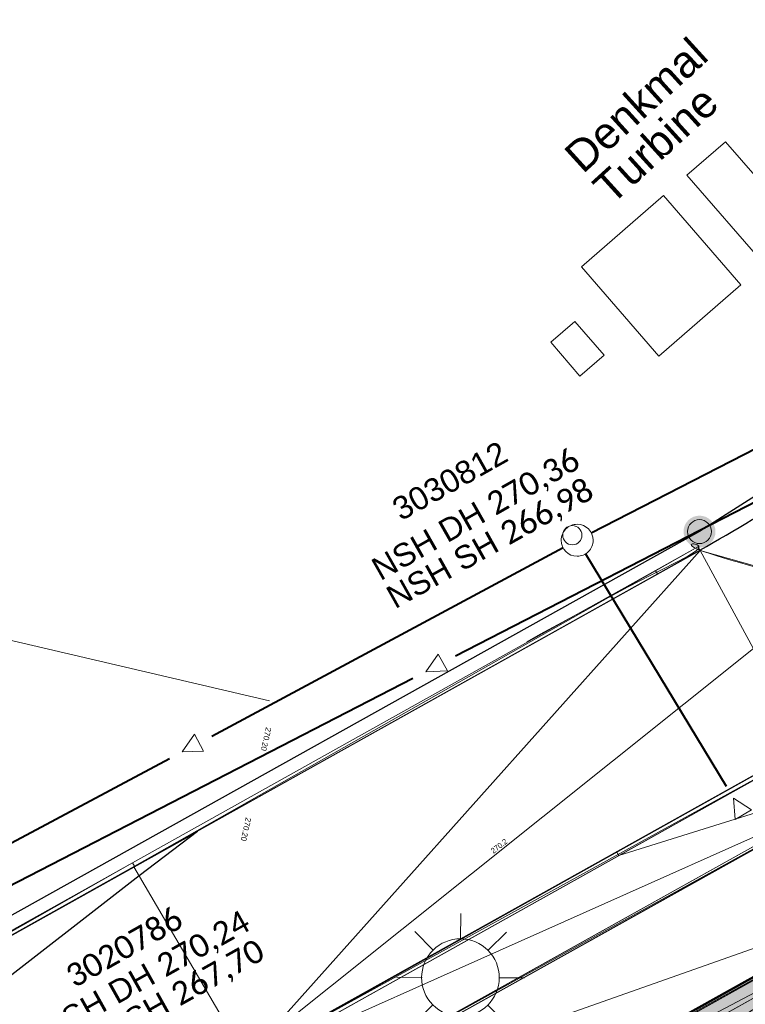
# Model space of a CAD drawing. Header units: millimetres. Extents: x 3402416 to 3403134, y 5267375 to 5268119.
# Tile 51 of 256: x 3402654 to 3402677, y 5267610 to 5267641. Entities that reach past the tile are written whole.
import ezdxf
from ezdxf.enums import TextEntityAlignment as Align

# ---------------------------------------------------------------- set-up
doc = ezdxf.new("R2010")
doc.units = ezdxf.units.MM
doc.header["$MEASUREMENT"] = 0
for name, pattern in [('100.1', [0]), ('100.4', [0]), ('100.5', [5.5, 3.9, -1.6])]:
    doc.linetypes.add(name, pattern=pattern)
for name, color, linetype, lineweight in [('_WBG Ideenteil + Pachtvertrag', 8, 'Continuous', 25), ('IVK_Fahrbahnrand', 7, 'Continuous', 0), ('IVK_Gebaeudebezeichnung', 7, 'Continuous', 0), ('IVK_Mauer', 7, 'Continuous', 0), ('IVK_NSH_Modell Hoehenlinien Beschriftung', 1, 'Continuous', 0), ('IVK_NSH_Modell Umring Teil West', 7, 'Continuous', 0), ('IVK_NSH_Modell Vermaschung Teil West', 2, 'Continuous', 0), ('IVK_NSH_Topographie Boeschungskante', 1, 'Continuous', 0), ('IVK_NSH_Topographie Fahrbahnrand', 7, 'Continuous', 0), ('IVK_Rahmen Stempel', 7, 'Continuous', 0), ('IVK_RW Fliessrichtungspfeil', 90, 'Continuous', 0), ('IVK_RW Kanal', 90, 'Continuous', 0), ('IVK_RW Schachtanschrieb-Hoehen_NSH', 90, 'Continuous', 0), ('IVK_Strassenbeleuchtung', 7, 'Continuous', 0), ('IVK_SW Fliessrichtungspfeil', 20, 'Continuous', 0), ('IVK_SW Kanal', 20, 'Continuous', 0), ('IVK_SW Schacht', 20, 'Continuous', 0), ('IVK_SW Schachtanschrieb-Hoehen_NSH', 20, 'Continuous', 0), ('LGL_NSH_Beschriftung_Hoehenlinien_2015', 7, 'Continuous', 0), ('LGL_NSH_Zwischenhoehenlinie_2015', 7, 'Continuous', 0)]:
    doc.layers.add(name, color=color, linetype=linetype, lineweight=lineweight)
for name, color, linetype, lineweight, true_color in [('_WBG Realisierungsteil', 7, 'Continuous', 50, 0x9494ff), ('ALKIS_Flurstuecksgrenze', 7, 'Continuous', 0, 0xffff80), ('ALKIS_Grenzpunkte_abgemarkt', 7, 'Continuous', 0, 0xffff80), ('ALKIS_Grenzpunkte_endgueltig', 7, 'Continuous', 0, 0x73d156), ('BetaPlan_RW_GW_Schachtnummer', 7, 'Continuous', 0, 0x0072ff), ('BetaPlan_SW_GW_Schachtnummer', 7, 'Continuous', 0, 0xa85100), ('IVK_NSH_Modell Hoehenlinien 1 Meter', 7, 'Continuous', 0, 0xe6956a), ('IVK_NSH_Modell Hoehenlinien 20 Zentimeter', 7, 'Continuous', 0, 0xe6956a)]:
    doc.layers.add(name, color=color, linetype=linetype, lineweight=lineweight, true_color=true_color)
doc.styles.add('Arial', font='arial.ttf')
doc.styles.add('IVK_Modell Beschriftung Hoehenlinien', font='arial.ttf')
doc.styles.add('Style-arial', font='arial.ttf')
doc.styles.add('Style-Arial Unicode MS', font='ARIALUNI.TTF')
doc.styles.add('Textart 0', font='arial.ttf')

# ---------------------------------------------------------------- blocks, each defined once
blk = doc.blocks.new('LAMPE0')
at = {"color": 0, "linetype": 'ByBlock', "lineweight": -2}
for p, q in [((1e-05, 0.00267), (2e-05, 0.00445)), ((-0.0019, 0.00192), (-0.00317, 0.0032)), ((0.00192, 0.0019), (0.0032, 0.00317)), ((-0.00267, 1e-05), (-0.00445, 2e-05)), ((0.00267, -1e-05), (0.00445, -2e-05)), ((-0.00192, -0.0019), (-0.0032, -0.00317)), ((0.0019, -0.00192), (0.00317, -0.0032)), ((-1e-05, -0.00267), (-2e-05, -0.00445))]:
    blk.add_line(p, q, dxfattribs=at)
for start, end in [(44.74282500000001, 134.742825), (134.742825, 224.742825), (314.742825, 44.74282500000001), (224.742825, 314.742825)]:
    blk.add_arc((0, 0), 0.0027, start, end, dxfattribs=at)
blk = doc.blocks.new('VA03A')
at = {"linetype": 'Continuous', "lineweight": 13}
h = blk.add_hatch(color=7, dxfattribs=at)
edge = h.paths.add_edge_path(flags=0)
edge.add_arc((0, 0), 0.05, 0, 360)
blk = doc.blocks.new('Grenzpunkt mit Abmarkung')
at = {"color": 0}
blk.add_circle((0, 0), 0.05, dxfattribs=at)
blk = doc.blocks.new('FLIESS')
at = {"layer": 'IVK_RW Fliessrichtungspfeil', "color": 7, "linetype": 'Continuous', "lineweight": 13}
for p, q in [((-0.002001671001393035, -0.002002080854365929), (-0.002002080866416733, 0.002001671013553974)), ((-0.002002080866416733, 0.002001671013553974), (0.002001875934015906, 2.049446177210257e-07)), ((0.002001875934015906, 2.049446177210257e-07), (-0.002001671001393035, -0.002002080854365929))]:
    blk.add_line(p, q, dxfattribs=at)
blk = doc.blocks.new('FLIESS_1')
at = {"layer": 'IVK_SW Fliessrichtungspfeil', "color": 7, "linetype": 'Continuous', "lineweight": 13}
for p, q in [((-0.002001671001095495, -0.002002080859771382), (-0.002002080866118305, 0.00200167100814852)), ((-0.002002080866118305, 0.00200167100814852), (0.002001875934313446, 2.049392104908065e-07)), ((0.002001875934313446, 2.049392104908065e-07), (-0.002001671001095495, -0.002002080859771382))]:
    blk.add_line(p, q, dxfattribs=at)
blk = doc.blocks.new('STEIN')
at = {"color": 0, "linetype": 'ByBlock', "lineweight": -2}
for start, end in [(90, 180), (0, 90), (180, 270), (270, 0)]:
    blk.add_arc((0, 0), 0.00501, start, end, dxfattribs=at)

msp = doc.modelspace()

# ---------------------------------------------------------------- hatches: boundary and pattern name
at = {"layer": '_WBG Ideenteil + Pachtvertrag', "linetype": 'Continuous', "lineweight": 13, "transparency": 33554483}
h = msp.add_hatch(color=10, dxfattribs=at)
h.dxf.hatch_style = 1
h.paths.add_polyline_path([(3403020.16245001, 5267924.387769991), (3402974.164736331, 5267921.172880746), (3402970.833647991, 5267929.905829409), (3402966.125105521, 5267938.095891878), (3402962.962486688, 5267942.429970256), (3402957.609186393, 5267949.641042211), (3402947.360000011, 5267962.649999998), (3402939.807761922, 5267958.280785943), (3402940.650000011, 5267953.629999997), (3402941.220000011, 5267941.909999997), (3402941.790000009, 5267930.189999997), (3402941.545000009, 5267919.144999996), (3402940.618403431, 5267897.121720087), (3402939.51956888, 5267886.350966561), (3402937.993885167, 5267875.647076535), (3402933.952435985, 5267857.287685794), (3402924.269771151, 5267830.290976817), (3402912.70607658, 5267807.601485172), (3402888.950021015, 5267776.442785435), (3402888.948658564, 5267776.443823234), (3402875.125951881, 5267762.813248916), (3402817.856936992, 5267713.906700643), (3402814.792997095, 5267708.813060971), (3402749.530083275, 5267659.038497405), (3402740.540000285, 5267652.664999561), (3402743.030533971, 5267648.819175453), (3402726.539999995, 5267638.140000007), (3402711.869999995, 5267630.760000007), (3402634.269999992, 5267587.490000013), (3402621.469999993, 5267580.910000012), (3402607.519999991, 5267574.990000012), (3402612.549999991, 5267567.780000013), (3402597.743393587, 5267552.391029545), (3402630.485999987, 5267520.887500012), (3402683.348999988, 5267542.27000001), (3402692.954999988, 5267547.52500001), (3402703.979999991, 5267553.56000001), (3402743.097287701, 5267575.542575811), (3402746.601055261, 5267577.473139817), (3402753.342323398, 5267580.872757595), (3402757.657494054, 5267582.852254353), (3402762.378373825, 5267584.4516378), (3402767.186860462, 5267585.764340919), (3402772.29990408, 5267586.82701157), (3402777.468214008, 5267587.565390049), (3402782.590309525, 5267588.115923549), (3402787.738347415, 5267587.940988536), (3402794.98364584, 5267586.421840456), (3402794.339154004, 5267584.752635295), (3402798.108716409, 5267583.568148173), (3402799.256490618, 5267582.521750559), (3402802.297060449, 5267580.638326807), (3402804.958647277, 5267578.374340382), (3402807.449328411, 5267575.693806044), (3402813.836844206, 5267564.974516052), (3402824.334100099, 5267559.186056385), (3402831.545665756, 5267563.247558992), (3402850.736040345, 5267528.656213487), (3402857.046140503, 5267532.175631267), (3402875.097029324, 5267542.718187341), (3402879.431665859, 5267545.49590129), (3402884.47041499, 5267548.760394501), (3402887.619999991, 5267550.840000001), (3402890.11999999, 5267552.705000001), (3402892.61999999, 5267554.57), (3402896.49999999, 5267557.725), (3402900.37999999, 5267560.88), (3402903.42499999, 5267563.53), (3402911.319999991, 5267570.839999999), (3402925.41999999, 5267583.349999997), (3402926.029999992, 5267588.41), (3402935.719999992, 5267598.939999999), (3402939.889216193, 5267603.53054421), (3402947.511956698, 5267612.875241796), (3402954.37638669, 5267622.159368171), (3402960.809480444, 5267631.963964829), (3402966.189463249, 5267641.215743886), (3402971.088693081, 5267650.737576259), (3402974.884999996, 5267659.599999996), (3402977.896151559, 5267666.629987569), (3402983.519182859, 5267677.451653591), (3402987.072116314, 5267688.518937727), (3402989.662394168, 5267695.872167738), (3402996.629999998, 5267712.759999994), (3402998.879999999, 5267719.659999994), (3403002.589999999, 5267737.299999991), (3403004.045, 5267747.989999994), (3403005.500000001, 5267758.679999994), (3403006.260000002, 5267780.779999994), (3403008.055000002, 5267823.754999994), (3403009.280000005, 5267856.419999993), (3403009.069347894, 5267863.169206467), (3403007.636931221, 5267873.430262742)])
h.paths.add_polyline_path([(3402831.684338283, 5267692.713495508), (3402826.570000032, 5267697.970000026), (3402826.570000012, 5267697.970000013), (3402822.855003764, 5267702.231002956), (3402821.219958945, 5267700.910050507), (3402817.300075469, 5267705.730194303), (3402868.070000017, 5267748.980000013), (3402874.240000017, 5267754.230000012), (3402879.480000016, 5267748.100000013), (3402881.455003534, 5267745.791003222), (3402884.489868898, 5267742.976403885), (3402858.850000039, 5267715.330000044, -0.01115934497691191), (3402852.943002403, 5267709.527597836, -0.01177327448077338), (3402846.747222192, 5267703.982851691, -0.0127692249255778), (3402839.04620584, 5267697.938380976, -0.01175673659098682)], flags=16)
h.paths.add_polyline_path([(3402833.136433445, 5267693.592305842), (3402864.347414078, 5267722.274868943), (3402861.408584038, 5267725.472761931), (3402830.197603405, 5267696.79019883)], flags=24)

# ---------------------------------------------------------------- linework, layer by layer
at = {"layer": '_WBG Ideenteil + Pachtvertrag', "color": 10, "linetype": 'Continuous', "lineweight": 50, "transparency": 33554687}
msp.add_lwpolyline([(3402703.979999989, 5267553.56000001), (3402692.954999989, 5267547.52500001), (3402683.348999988, 5267542.270000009), (3402630.485999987, 5267520.887500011), (3402597.743393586, 5267552.391029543), (3402612.549999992, 5267567.780000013), (3402607.519999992, 5267574.990000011), (3402621.469999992, 5267580.910000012), (3402634.269999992, 5267587.490000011), (3402711.869999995, 5267630.760000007)], dxfattribs=at)
at = {"layer": '_WBG Realisierungsteil', "color": 168, "lineweight": 50, "transparency": 33554687}
msp.add_lwpolyline([(3402703.979999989, 5267553.56000001), (3402692.954999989, 5267547.52500001), (3402683.348999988, 5267542.27000001), (3402630.485999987, 5267520.887500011), (3402597.743393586, 5267552.391029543), (3402612.549999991, 5267567.780000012), (3402607.519999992, 5267574.990000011), (3402621.469999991, 5267580.910000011), (3402634.269999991, 5267587.490000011), (3402711.869999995, 5267630.760000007)], dxfattribs=at)
at = {"layer": 'ALKIS_Flurstuecksgrenze', "color": 7, "linetype": 'Continuous', "lineweight": 30, "flags": 128}
for points in [[(3402705.279000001, 5267640.195), (3402691.552000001, 5267638.554), (3402686.640000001, 5267633.462), (3402681.198, 5267629.011), (3402675.305000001, 5267625.249), (3402627.943, 5267598.841), (3402615.918000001, 5267592.67), (3402603.512000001, 5267587.348), (3402590.766, 5267582.887), (3402577.751000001, 5267579.316), (3402564.515000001, 5267576.665), (3402551.119, 5267574.905), (3402511.262000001, 5267571.094), (3402496.555000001, 5267569.694), (3402487.611, 5267569.384), (3402479.948, 5267569.944), (3402472.465, 5267571.255), (3402465.141, 5267573.296), (3402461.796628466, 5267574.418155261)], [(3402461.796628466, 5267560.761247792), (3402469.973000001, 5267558.48), (3402479.137000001, 5267556.939), (3402488.422, 5267556.359), (3402497.796000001, 5267556.749), (3402552.350000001, 5267561.959), (3402567.896000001, 5267564.05), (3402580.752, 5267566.671), (3402594.638, 5267570.482), (3402607.524000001, 5267574.993), (3402621.470000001, 5267580.915), (3402634.266, 5267587.487), (3402711.871, 5267630.761)], [(3402711.871, 5267630.761), (3402634.266, 5267587.487), (3402621.470000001, 5267580.915), (3402607.524000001, 5267574.993), (3402612.546000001, 5267567.78), (3402582.042, 5267536.069), (3402536.752, 5267489.002), (3402519.243, 5267430.89), (3402463.362236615, 5267374.849302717)]]:
    msp.add_lwpolyline(points, dxfattribs=at)
at = {"layer": 'IVK_Fahrbahnrand', "color": 7, "linetype": '100.4', "ltscale": 10}
for p, q in [((3402657.553, 5267614.878), (3402675.255, 5267624.773)), ((3402675.324, 5267624.659), (3402657.601, 5267614.755)), ((3402657.615000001, 5267614.776), (3402675.317, 5267624.67)), ((3402661.118, 5267608.734), (3402678.67, 5267618.54)), ((3402679.653, 5267616.789), (3402661.917, 5267606.895)), ((3402641.757000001, 5267606.054), (3402657.553, 5267614.878)), ((3402657.601, 5267614.755), (3402641.822000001, 5267605.929)), ((3402641.826, 5267605.955), (3402657.615000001, 5267614.776))]:
    msp.add_line(p, q, dxfattribs=at)
at = {"layer": 'IVK_Fahrbahnrand', "color": 7, "linetype": '100.1', "ltscale": 10}
for p, q in [((3402678.647, 5267618.543), (3402661.113, 5267608.757)), ((3402661.182, 5267608.632), (3402678.739000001, 5267618.442)), ((3402679.613, 5267616.858), (3402661.878, 5267606.959)), ((3402661.902, 5267606.882), (3402679.664, 5267616.786))]:
    msp.add_line(p, q, dxfattribs=at)
at = {"layer": 'IVK_Fahrbahnrand', "color": 7, "linetype": 'Continuous', "lineweight": 13}
for p, q in [((3402681.388, 5267613.751), (3402663.580000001, 5267603.819)), ((3402663.619, 5267603.749), (3402681.427000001, 5267613.681))]:
    msp.add_line(p, q, dxfattribs=at)
at = {"layer": 'IVK_Fahrbahnrand', "color": 7, "linetype": 'Continuous', "lineweight": 30}
msp.add_arc((3402637.613043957, 5267691.421785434), 76.66413215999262, 299.459419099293, 305.1343302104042, dxfattribs=at)
at = {"layer": 'IVK_Mauer', "color": 7, "linetype": 'Continuous', "lineweight": 13}
for points in [[(3402677.339000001, 5267633.611), (3402674.913000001, 5267636.404), (3402676.120000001, 5267637.453), (3402678.547, 5267634.661)], [(3402674.035000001, 5267630.742), (3402671.609000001, 5267633.535), (3402674.176, 5267635.764), (3402676.602, 5267632.971)], [(3402671.563000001, 5267630.118), (3402670.646000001, 5267631.174), (3402671.4, 5267631.829), (3402672.317, 5267630.774)]]:
    msp.add_3dface(points, dxfattribs=at)
at = {"layer": 'IVK_NSH_Modell Hoehenlinien 1 Meter', "color": 32, "linetype": 'Continuous', "lineweight": 30, "true_color": 0xcd6000, "elevation": 270, "flags": 128}
msp.add_lwpolyline([(3402641.825000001, 5267605.95), (3402652.821, 5267612.088), (3402657.602, 5267614.757), (3402659.592000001, 5267615.868), (3402657.765000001, 5267614.475), (3402647.907000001, 5267606.821)], dxfattribs=at)
at = {"layer": 'IVK_NSH_Modell Hoehenlinien 20 Zentimeter', "color": 32, "linetype": 'Continuous', "lineweight": 13, "true_color": 0xcd6000, "flags": 128}
for points, elevation in [([(3402673.923, 5267624.028), (3402673.927000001, 5267624.021000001), (3402673.985, 5267623.925), (3402675.317, 5267624.669000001)], 270.2), ([(3402679.662, 5267623.436000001), (3402676.992000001, 5267621.588000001), (3402661.568, 5267609.266)], 270.2), ([(3402684.825000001, 5267621.976), (3402681.158000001, 5267619.931), (3402678.663000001, 5267618.541), (3402672.715, 5267615.213000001), (3402672.76, 5267615.148), (3402672.782000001, 5267615.114), (3402679.431, 5267617.188), (3402683.809, 5267619.725000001), (3402685.422, 5267620.475000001)], 270.4)]:
    msp.add_lwpolyline(points, dxfattribs=dict(at, elevation=elevation))
at = {"layer": 'IVK_NSH_Modell Umring Teil West', "color": 140, "linetype": '100.4', "ltscale": 10, "true_color": 0x00d6ff}
for p, q in [((3402675.255, 5267624.773, 270.2070000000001), (3402675.317, 5267624.67, 270.2070000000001)), ((3402675.317, 5267624.67, 270.2070000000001), (3402675.324, 5267624.659, 270.079))]:
    msp.add_line(p, q, dxfattribs=at)
at = {"layer": 'IVK_NSH_Modell Umring Teil West', "color": 6, "linetype": '100.5', "ltscale": 10, "true_color": 0xe202f2}
msp.add_open_spline([(3402628.253, 5267598.544, 269.937), (3402641.757000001, 5267606.054, 270.0230000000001), (3402657.553, 5267614.878, 270.114), (3402675.255, 5267624.773, 270.2070000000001), (3402675.324, 5267624.659, 270.079), (3402684.824, 5267621.981, 270.344), (3402684.826, 5267621.97, 270.4580000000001), (3402684.883, 5267621.864, 270.4580000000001), (3402685.543000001, 5267620.164, 270.387), (3402685.562, 5267620.086, 270.387), (3402685.564, 5267620.075, 270.322), (3402687.058000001, 5267616.919, 270.241), (3402687.044000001, 5267616.907, 270.2970000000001), (3402687.083000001, 5267616.837, 270.298), (3402687.222000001, 5267616.45, 270.294), (3402686.878, 5267615.082, 270.225), (3402688.132000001, 5267612.963, 270.158), (3402688.854, 5267611.727, 270.108), (3402692.632000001, 5267606.31, 265.792), (3402690.801, 5267601.975, 265.743), (3402690.498000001, 5267601.81, 265.685), (3402692.019, 5267598.974, 264.145), (3402693.751000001, 5267596.039, 263.722), (3402697.143000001, 5267589.96, 261.397), (3402697.219000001, 5267589.903, 261.323), (3402701.143000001, 5267583.189, 261.113), (3402700.796000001, 5267582.857, 261.114), (3402700.48, 5267582.471, 261.115), (3402700.240000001, 5267582.096, 261.116), (3402700.018000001, 5267581.634, 261.118), (3402699.865000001, 5267581.182, 261.121), (3402699.759000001, 5267580.656, 261.123), (3402699.724, 5267580.1, 261.127), (3402699.757000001, 5267579.607, 261.13), (3402699.84, 5267579.163, 261.133), (3402699.968, 5267578.744, 261.1360000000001), (3402700.137000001, 5267578.349, 261.14), (3402700.357, 5267577.958, 261.143), (3402700.601, 5267577.618, 261.146), (3402700.875, 5267577.308, 261.149), (3402701.194000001, 5267577.017, 261.152), (3402701.458000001, 5267576.818, 261.155), (3402701.77, 5267576.623, 261.157), (3402702.079, 5267576.466, 261.1600000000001), (3402702.457, 5267576.317, 261.162), (3402702.826, 5267576.211, 261.164), (3402703.183000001, 5267576.145, 261.166), (3402703.533, 5267576.111, 261.168), (3402703.896000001, 5267576.109, 261.169), (3402704.292, 5267576.143, 261.171), (3402704.681, 5267576.217, 261.1720000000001), (3402704.965, 5267576.296, 261.173), (3402705.217000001, 5267576.386, 261.173), (3402707.832, 5267577.842, 261.175), (3402709.09, 5267572.866, 261.096), (3402708.405, 5267568.61, 260.907), (3402698.283, 5267563.277, 261.169), (3402693.549000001, 5267560.553, 260.917), (3402685.523000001, 5267555.965, 261.026), (3402668.604, 5267549.392, 261.028), (3402659.972000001, 5267545.813, 260.693), (3402647.149000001, 5267540.036, 260.412), (3402637.208000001, 5267534.921, 260.3090000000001), (3402625.271000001, 5267527.783, 260.3740000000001), (3402614.853000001, 5267521.252, 260.423), (3402604.386, 5267513.647, 260.492), (3402591.208000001, 5267503.377, 260.76), (3402587.076, 5267508.519, 261.1600000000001), (3402587.731000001, 5267518.469, 265.454), (3402582.621, 5267519.527, 265.304), (3402588.906, 5267527.261, 265.481), (3402594.968, 5267537.514, 265.929), (3402603.304, 5267546.246, 266.775), (3402600.832, 5267549.266, 266.887), (3402596.744, 5267551.245, 269.012), (3402591.885, 5267549.833, 268.92), (3402587.239000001, 5267546.861, 269.081), (3402581.243, 5267547.71, 269.55), (3402581.129000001, 5267547.828, 269.548), (3402576.830000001, 5267544.403, 269.457), (3402573.092000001, 5267540.608, 269.43), (3402571.878, 5267541.8, 269.408), (3402570.615000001, 5267542.617, 269.407), (3402574.302000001, 5267546.633, 269.3980000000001), (3402567.663000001, 5267563.645, 269.883), (3402562.649000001, 5267562.897, 269.866), (3402562.595000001, 5267563.239, 269.861), (3402562.584, 5267563.318, 269.86), (3402562.11, 5267566.725, 269.873), (3402562.099, 5267566.805, 269.873), (3402563.338, 5267566.977, 269.879), (3402565.816000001, 5267567.348, 269.89), (3402567.039, 5267567.542, 269.896), (3402568.655, 5267567.813, 269.908), (3402570.73, 5267568.179, 269.912), (3402571.950000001, 5267568.407, 269.917), (3402573.148000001, 5267568.637, 269.923), (3402576.065, 5267569.267, 269.935), (3402578.987000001, 5267569.94, 269.9460000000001), (3402580.21, 5267570.222, 269.951), (3402581.417, 5267570.509, 269.956), (3402582.621, 5267570.804, 269.961), (3402583.824, 5267571.107, 269.967), (3402585.018000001, 5267571.417, 269.972), (3402587.407000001, 5267572.063, 269.983), (3402592.197000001, 5267573.463, 270.005), (3402594.547, 5267574.203, 270.015), (3402595.726, 5267574.586, 270.02), (3402596.901000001, 5267574.978, 270.026), (3402598.088, 5267575.384, 270.031), (3402599.405, 5267575.831, 270.038), (3402600.717000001, 5267576.286, 270.045), (3402602.256000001, 5267576.82, 270.053), (3402603.278, 5267577.202, 270.058), (3402604.589000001, 5267577.686, 270.064), (3402605.878, 5267578.171, 270.0710000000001), (3402607.163000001, 5267578.664, 270.078), (3402608.444000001, 5267579.165, 270.085), (3402609.722000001, 5267579.675, 270.091), (3402613.612000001, 5267581.348, 270.009), (3402612.713, 5267582.91, 270.024), (3402612.692, 5267583.028, 270.024), (3402612.691000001, 5267583.046, 269.904), (3402610.129000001, 5267589.514, 269.691), (3402610.114000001, 5267589.539, 269.803), (3402610.039, 5267589.633, 269.803), (3402611.28, 5267590.171, 269.812), (3402612.516, 5267590.718, 269.8210000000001), (3402613.75, 5267591.273, 269.83), (3402614.979, 5267591.836, 269.839), (3402616.205000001, 5267592.407, 269.848), (3402617.428, 5267592.985, 269.8570000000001), (3402618.646000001, 5267593.572, 269.866), (3402619.861, 5267594.166, 269.8740000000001), (3402621.072000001, 5267594.768, 269.883), (3402622.279000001, 5267595.378, 269.892), (3402623.481000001, 5267595.996, 269.901), (3402624.680000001, 5267596.621, 269.9100000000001), (3402625.875, 5267597.255, 269.919), (3402627.066000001, 5267597.896, 269.928), (3402628.253, 5267598.544, 269.937)], degree=1, dxfattribs=at)
at = {"layer": 'IVK_NSH_Modell Vermaschung Teil West'}
for points in [[(3402657.553, 5267614.878, 270.114), (3402675.255, 5267624.773, 270.2070000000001), (3402657.615000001, 5267614.776, 270.114)], [(3402657.601, 5267614.755, 269.99), (3402675.324, 5267624.659, 270.079), (3402661.113, 5267608.757, 270.204)], [(3402657.615000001, 5267614.776, 270.114), (3402675.324, 5267624.659, 270.079), (3402657.601, 5267614.755, 269.99)], [(3402675.255, 5267624.773, 270.2070000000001), (3402675.317, 5267624.67, 270.2070000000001), (3402657.615000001, 5267614.776, 270.114)], [(3402675.317, 5267624.67, 270.2070000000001), (3402675.324, 5267624.659, 270.079), (3402657.615000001, 5267614.776, 270.114)], [(3402661.113, 5267608.757, 270.204), (3402675.324, 5267624.659, 270.079), (3402678.647, 5267618.543, 270.3200000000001)], [(3402675.324, 5267624.659, 270.079), (3402684.824, 5267621.981, 270.344), (3402678.647, 5267618.543, 270.3200000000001)], [(3402661.113, 5267608.757, 270.204), (3402678.647, 5267618.543, 270.3200000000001), (3402661.118, 5267608.734, 270.326)], [(3402678.647, 5267618.543, 270.3200000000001), (3402678.67, 5267618.54, 270.438), (3402661.118, 5267608.734, 270.326)], [(3402678.67, 5267618.54, 270.438), (3402678.739000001, 5267618.442, 270.438), (3402661.118, 5267608.734, 270.326)], [(3402661.118, 5267608.734, 270.326), (3402678.739000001, 5267618.442, 270.438), (3402661.182, 5267608.632, 270.326)], [(3402661.182, 5267608.632, 270.326), (3402678.739000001, 5267618.442, 270.438), (3402679.613, 5267616.858, 270.39)], [(3402661.182, 5267608.632, 270.326), (3402679.613, 5267616.858, 270.39), (3402661.878, 5267606.959, 270.307)], [(3402679.613, 5267616.858, 270.39), (3402679.653, 5267616.789, 270.39), (3402661.878, 5267606.959, 270.307)], [(3402661.878, 5267606.959, 270.307), (3402679.653, 5267616.789, 270.39), (3402661.917, 5267606.895, 270.307)], [(3402661.902, 5267606.882, 270.242), (3402679.664, 5267616.786, 270.316), (3402681.394, 5267613.756, 270.265)], [(3402661.902, 5267606.882, 270.242), (3402661.917, 5267606.895, 270.307), (3402679.664, 5267616.786, 270.316)], [(3402661.917, 5267606.895, 270.307), (3402679.653, 5267616.789, 270.39), (3402679.664, 5267616.786, 270.316)], [(3402641.757000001, 5267606.054, 270.0230000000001), (3402657.553, 5267614.878, 270.114), (3402641.826, 5267605.955, 270.0230000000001)], [(3402657.601, 5267614.755, 269.99), (3402661.113, 5267608.757, 270.204), (3402641.822000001, 5267605.929, 269.906)], [(3402641.826, 5267605.955, 270.0230000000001), (3402657.601, 5267614.755, 269.99), (3402641.822000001, 5267605.929, 269.906)], [(3402657.553, 5267614.878, 270.114), (3402657.615000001, 5267614.776, 270.114), (3402641.826, 5267605.955, 270.0230000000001)], [(3402641.826, 5267605.955, 270.0230000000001), (3402657.615000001, 5267614.776, 270.114), (3402657.601, 5267614.755, 269.99)], [(3402681.394, 5267613.756, 270.265), (3402663.57, 5267603.824, 270.35), (3402661.902, 5267606.882, 270.242)], [(3402663.57, 5267603.824, 270.35), (3402681.394, 5267613.756, 270.265), (3402681.388, 5267613.751, 270.317)], [(3402663.57, 5267603.824, 270.35), (3402681.388, 5267613.751, 270.317), (3402663.580000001, 5267603.819, 270.3860000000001)], [(3402681.388, 5267613.751, 270.317), (3402681.427000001, 5267613.681, 270.318), (3402663.580000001, 5267603.819, 270.3860000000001)], [(3402681.427000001, 5267613.681, 270.318), (3402663.619, 5267603.749, 270.387), (3402663.580000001, 5267603.819, 270.3860000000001)], [(3402663.619, 5267603.749, 270.387), (3402681.427000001, 5267613.681, 270.318), (3402681.669000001, 5267613.265, 270.289)], [(3402663.619, 5267603.749, 270.387), (3402681.669000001, 5267613.265, 270.289), (3402663.791000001, 5267603.265, 270.379)], [(3402681.669000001, 5267613.265, 270.289), (3402670.580000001, 5267606.226, 270.262), (3402663.791000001, 5267603.265, 270.379)], [(3402670.580000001, 5267606.226, 270.262), (3402681.669000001, 5267613.265, 270.289), (3402677.853000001, 5267610.141, 270.215)]]:
    msp.add_3dface(points, dxfattribs=at)
at = {"layer": 'IVK_NSH_Topographie Boeschungskante', "color": 3, "linetype": '100.5', "ltscale": 10}
msp.add_line((3402663.791000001, 5267603.265, 270.379), (3402681.669000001, 5267613.265, 270.289), dxfattribs=at)
at = {"layer": 'IVK_NSH_Topographie Fahrbahnrand', "color": 7, "linetype": '100.4', "ltscale": 10}
for p, q in [((3402657.553, 5267614.878, 270.114), (3402675.255, 5267624.773, 270.2070000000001)), ((3402675.324, 5267624.659, 270.079), (3402657.601, 5267614.755, 269.99)), ((3402657.615000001, 5267614.776, 270.114), (3402675.317, 5267624.67, 270.2070000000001)), ((3402661.118, 5267608.734, 270.326), (3402678.67, 5267618.54, 270.438)), ((3402679.653, 5267616.789, 270.39), (3402661.917, 5267606.895, 270.307)), ((3402641.757000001, 5267606.054, 270.0230000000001), (3402657.553, 5267614.878, 270.114)), ((3402657.601, 5267614.755, 269.99), (3402641.822000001, 5267605.929, 269.906)), ((3402641.826, 5267605.955, 270.0230000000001), (3402657.615000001, 5267614.776, 270.114)), ((3402681.394, 5267613.756, 270.265), (3402663.57, 5267603.824, 270.35)), ((3402663.580000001, 5267603.819, 270.3860000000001), (3402681.388, 5267613.751, 270.317)), ((3402663.619, 5267603.749, 270.387), (3402681.427000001, 5267613.681, 270.318))]:
    msp.add_line(p, q, dxfattribs=at)
at = {"layer": 'IVK_NSH_Topographie Fahrbahnrand', "color": 7, "linetype": '100.1', "ltscale": 10}
for p, q in [((3402678.647, 5267618.543, 270.3200000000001), (3402661.113, 5267608.757, 270.204)), ((3402661.182, 5267608.632, 270.326), (3402678.739000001, 5267618.442, 270.438)), ((3402679.613, 5267616.858, 270.39), (3402661.878, 5267606.959, 270.307)), ((3402661.902, 5267606.882, 270.242), (3402679.664, 5267616.786, 270.316))]:
    msp.add_line(p, q, dxfattribs=at)
at = {"layer": 'IVK_Rahmen Stempel', "color": 7, "linetype": 'Continuous', "lineweight": 30}
msp.add_3dface([(3402461.796628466, 5267374.849302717), (3403134.296628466, 5267374.849302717), (3403134.296628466, 5268117.349302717), (3402461.796628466, 5268117.349302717)], dxfattribs=at)
msp.add_3dface([(3402461.796628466, 5267374.849302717), (3403134.296628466, 5267374.849302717), (3403134.296628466, 5268117.349302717), (3402461.796628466, 5268117.349302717)], dxfattribs=at)
at = {"layer": 'IVK_RW Kanal', "linetype": 'Continuous', "lineweight": 40}
for p, q in [((3402667.664, 5267621.357), (3402693.224, 5267634.527)), ((3402652.384000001, 5267613.477), (3402666.334, 5267620.667))]:
    msp.add_line(p, q, dxfattribs=at)
at = {"layer": 'IVK_SW Kanal', "linetype": 'Continuous', "lineweight": 40}
for p, q in [((3402671.914, 5267625.207), (3402688.664, 5267633.817)), ((3402660.034, 5267618.847), (3402671.034, 5267624.747)), ((3402671.734000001, 5267624.557), (3402676.134000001, 5267617.287)), ((3402650.804, 5267613.937), (3402658.714000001, 5267618.147))]:
    msp.add_line(p, q, dxfattribs=at)
at = {"layer": 'LGL_NSH_Zwischenhoehenlinie_2015', "color": 190, "linetype": 'Continuous', "true_color": 0x9002f5, "elevation": 270.2, "flags": 128}
msp.add_lwpolyline([(3402641.076, 5267624.807), (3402661.838458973, 5267619.9525546)], dxfattribs=at)

# ---------------------------------------------------------------- block references
at = {"layer": 'ALKIS_Grenzpunkte_abgemarkt', "color": 7, "xscale": 7.5, "yscale": 7.5, "zscale": 7.5}
msp.add_blockref('Grenzpunkt mit Abmarkung', (3402675.305000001, 5267625.249), dxfattribs=at)
at = {"layer": 'ALKIS_Grenzpunkte_endgueltig', "color": 254, "ltscale": 0.5, "true_color": 0xbfffbf, "xscale": 10, "yscale": 10, "zscale": 10}
msp.add_blockref('VA03A', (3402675.305000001, 5267625.249), dxfattribs=at)
at = {"layer": 'IVK_RW Fliessrichtungspfeil', "linetype": 'Continuous', "lineweight": 13, "xscale": 150.0002160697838, "yscale": 150.0002160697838, "rotation": 208.8837247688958}
msp.add_blockref('FLIESS', (3402667.004000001, 5267621.007), dxfattribs=at)
at = {"layer": 'IVK_Strassenbeleuchtung', "color": 7, "linetype": 'Continuous', "lineweight": 13, "xscale": 450.0000000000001, "yscale": 450.0000000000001, "zscale": 100, "rotation": 359.9919}
msp.add_blockref('LAMPE0', (3402667.82, 5267611.29), dxfattribs=at)
at = {"layer": 'IVK_SW Fliessrichtungspfeil', "linetype": 'Continuous', "lineweight": 13}
for p, xscale, yscale, rotation in [((3402659.374, 5267618.497), 150.0002160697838, 150.0002160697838, 208.8837247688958), ((3402676.524000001, 5267616.647), 150.0002762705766, 150.0002762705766, 121.1876896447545)]:
    msp.add_blockref('FLIESS_1', p, dxfattribs=dict(at, xscale=xscale, yscale=yscale, rotation=rotation))
at = {"layer": 'IVK_SW Schacht', "linetype": 'Continuous', "lineweight": 13, "zscale": 100}
for p, xscale, yscale, rotation in [((3402671.474, 5267624.977), 100, 100, 359.9937), ((3402671.324, 5267625.137), 59.99999999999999, 59.99999999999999, 359.9919)]:
    msp.add_blockref('STEIN', p, dxfattribs=dict(at, xscale=xscale, yscale=yscale, rotation=rotation))

# ---------------------------------------------------------------- texts
at = {"layer": 'BetaPlan_RW_GW_Schachtnummer', "color": 3, "linetype": 'Continuous', "insert": (3402655.382106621, 5267611.578791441), "char_height": 0.7199999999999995, "attachment_point": 1, "rotation": 29.566737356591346, "line_spacing_factor": 0.69, "style": 'Arial'}
msp.add_mtext('\\fCalibri|b0|i0|c00|p39;3020786', dxfattribs=at)
at = {"layer": 'BetaPlan_SW_GW_Schachtnummer', "color": 1, "linetype": 'Continuous', "insert": (3402665.605187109, 5267626.19697346), "char_height": 0.7199999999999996, "attachment_point": 1, "rotation": 29.329274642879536, "line_spacing_factor": 0.69, "style": 'Arial'}
msp.add_mtext('\\fArial Unicode MS|b0|i0|c00|p39;3030812', dxfattribs=at)
at = {"layer": 'IVK_Gebaeudebezeichnung', "color": 7, "linetype": 'Continuous', "lineweight": 30, "insert": (3402672.553611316, 5267635.429486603), "char_height": 0.9792959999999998, "attachment_point": 7, "rotation": 42.28066111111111, "line_spacing_factor": 0.8138270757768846, "style": 'Style-arial'}
msp.add_mtext('Denkmal\\PTurbine\\P', dxfattribs=at)
at = {"layer": 'IVK_NSH_Modell Hoehenlinien Beschriftung', "color": 7, "linetype": 'Continuous', "style": 'IVK_Modell Beschriftung Hoehenlinien', "width": 0.8999999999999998}
msp.add_text('270.2', height=0.1750000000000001, rotation=38, dxfattribs=at).set_placement((3402669.117109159, 5267615.296868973, 270.2), align=Align.BOTTOM_CENTER)
at = {"layer": 'IVK_RW Schachtanschrieb-Hoehen_NSH', "linetype": 'Continuous', "lineweight": 106, "char_height": 0.7200000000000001, "attachment_point": 7, "rotation": 29.26552540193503, "line_spacing_factor": 0.6, "style": 'Style-Arial Unicode MS'}
for s, insert in [('NSH DH \\fCalibri|b0|i0|c00|p39;270,24', (3402655.039805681, 5267609.139580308)), ('NSH SH \\fCalibri|b0|i0|c00|p39;267,70', (3402655.542275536, 5267608.263381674))]:
    msp.add_mtext(s, dxfattribs=dict(at, insert=insert))
at = {"layer": 'IVK_SW Schachtanschrieb-Hoehen_NSH', "linetype": 'Continuous', "lineweight": 106, "attachment_point": 7, "line_spacing_factor": 0.6, "style": 'Style-Arial Unicode MS'}
for s, insert, char_height, rotation in [('NSH DH \\fCalibri|b0|i0|c00|p39;270,36', (3402665.387500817, 5267623.569978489), 0.7199999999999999, 29.590860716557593), ('NSH SH \\fCalibri|b0|i0|c00|p39;266,98', (3402665.844112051, 5267622.691003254), 0.7200000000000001, 29.26552540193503)]:
    msp.add_mtext(s, dxfattribs=dict(at, insert=insert, char_height=char_height, rotation=rotation))
at = {"layer": 'LGL_NSH_Beschriftung_Hoehenlinien_2015', "color": 7, "linetype": 'Continuous', "char_height": 0.175, "attachment_point": 5, "rotation": 257.4090493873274, "line_spacing_factor": 0.69, "style": 'Textart 0'}
for insert in [(3402661.737000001, 5267618.754, 270.2), (3402661.107, 5267615.932, 270.2)]:
    msp.add_mtext('\\f@Arial Unicode MS|b0|i0|c00|p39;270.20', dxfattribs=dict(at, insert=insert))

doc.saveas('drawing.dxf')
